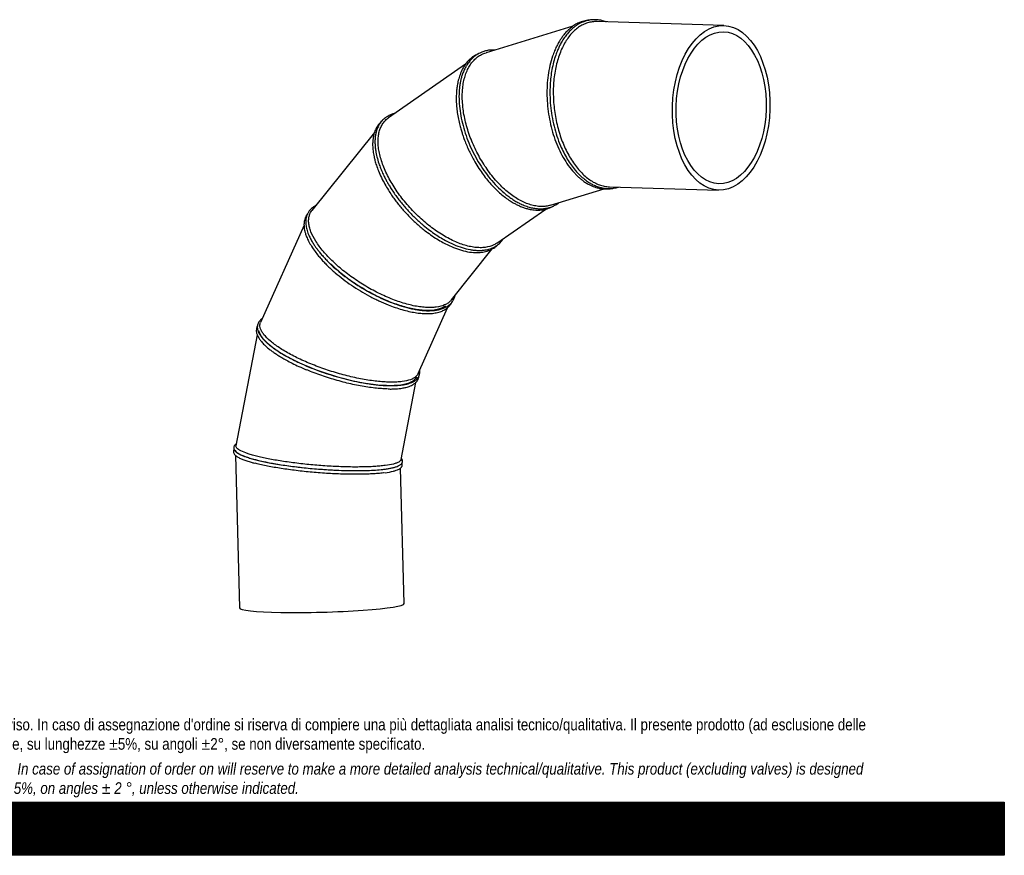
# Model space of a CAD drawing. Header units: millimetres. Extents: x 0 to 4243, y 0 to 3000.
# Tile 3 of 4: x 2121 to 4243, y 0 to 1801. Entities that reach past the tile are written whole.
import ezdxf

# ---------------------------------------------------------------- set-up
doc = ezdxf.new("R2010")
doc.units = ezdxf.units.MM
doc.header["$LTSCALE"] = 14.285714
doc.layers.add('Default', color=7, linetype='Continuous')
doc.layers.add('TUBO_X_GOMITO_90', color=7, linetype='Continuous')

# ---------------------------------------------------------------- blocks, each defined once
blk = doc.blocks.new('SE1')
at = {"layer": 'TUBO_X_GOMITO_90', "color": 7, "linetype": 'Continuous'}
for p, q in [((3313.3, 1786.7), (3126.2, 1729.9)), ((3638.2, 1788.5), (3365.3, 1796.8)), ((3082.3, 1705.2), (2916.1, 1589.4)), ((2885.7, 1557.6), (2751.2, 1389.9)), ((3265.2, 1401.1), (3380.9, 1436.2)), ((3392, 1440.9), (3627.4, 1433.7)), ((3149.8, 1319.6), (3255, 1392.9)), ((2734, 1358.3), (2640.4, 1148.6)), ((3051.6, 1197.1), (3139.6, 1306.8)), ((2792.2, 1273.9), (2792.2, 1273.9)), ((2979.8, 1038.1), (3043.2, 1180.2)), ((2633.1, 1122), (2587.3, 882.8)), ((2702.2, 1072.6), (2702.2, 1072.6)), ((2943, 852.9), (2974.8, 1019)), ((2586.1, 862.2), (2594.8, 533.1)), ((2658.9, 846.2), (2658.9, 846.2)), ((2949.7, 542.5), (2941.9, 834.6))]:
    blk.add_line(p, q, dxfattribs=at)
blk.add_arc((2889.9, 975.2), 151.7, 277.1916, 284.0463, dxfattribs=at)
for major_axis in [(-5.4, -177.4), (5, 163.8)]:
    blk.add_ellipse((3632.8, 1611.1), major_axis=major_axis, ratio=0.591609, dxfattribs=at)
for centre, major_axis, ratio, start_param, end_param in [((2807, 1086.5), (-170.4, 53.6), 0.296853, 1.00466, 3.107172), ((2763.7, 860.1), (177.9, -14.5), 0.153546, 3.15821, 3.647815), ((2763.7, 860.1), (177.9, -14.5), 0.153546, 3.644798, 4.095208), ((2763.7, 860.1), (-177.9, 14.5), 0.153546, 0.953622, 1.818816), ((2772.2, 537.8), (-177.4, -4.7), 0.077415, 0, 3.141593)]:
    blk.add_ellipse(centre, major_axis=major_axis, ratio=ratio, start_param=start_param, end_param=end_param, dxfattribs=at)
for points, knots in [([(3351.3, 1800.4), (3348, 1799.8), (3342.8, 1798.9), (3335.1, 1796.3), (3329.1, 1793.5), (3324.5, 1790.9), (3321.2, 1788.8), (3318.7, 1787), (3316.4, 1785.3), (3312.7, 1782.3), (3307.6, 1777.7), (3301.1, 1770.6), (3294.8, 1762.2), (3289, 1753), (3284.2, 1743.9), (3280.1, 1734.6), (3275.8, 1723.4), (3271.7, 1709.7), (3268.1, 1693.8), (3265.6, 1677.6), (3264, 1659.3), (3263.6, 1638.8), (3264.9, 1616.1), (3267.9, 1593.5), (3272.5, 1571.2), (3278.7, 1549.7), (3285.9, 1530.8), (3293.5, 1514.4), (3301.2, 1500.5), (3309.4, 1487.9), (3317.2, 1477.8), (3324.5, 1469.6), (3331.9, 1462.4), (3340.2, 1455.5), (3348.6, 1449.7), (3357.1, 1445), (3366.4, 1441), (3375.7, 1438.4), (3384.8, 1437), (3393, 1436.8), (3400.3, 1437.5), (3406.3, 1438.7), (3409.8, 1439.7), (3411.4, 1440.2), (3411.5, 1440.3)], [0, 0, 0, 0, 0.0132652, 0.024483, 0.0336535, 0.0408254, 0.045917, 0.0493295, 0.0530844, 0.0574617, 0.0678695, 0.0794203, 0.0927576, 0.1053192, 0.1165693, 0.1265897, 0.1377382, 0.1537867, 0.1696598, 0.1848279, 0.1998313, 0.2198248, 0.2398155, 0.2598047, 0.2797949, 0.2997888, 0.3199042, 0.3352601, 0.3507675, 0.3663148, 0.3808085, 0.3909006, 0.4022147, 0.4156811, 0.4285975, 0.4394569, 0.4524716, 0.4678153, 0.4790092, 0.4908715, 0.5024301, 0.5104733, 0.5168158, 0.5175319, 0.5175319, 0.5175319, 0.5175319]), ([(3365.3, 1796.8), (3361.9, 1797), (3358.5, 1796.8), (3351.7, 1795.9), (3348.3, 1795.1), (3341.5, 1793.1), (3338.2, 1791.8), (3331.7, 1788.6), (3328.6, 1786.7), (3322.4, 1782.4), (3319.5, 1780.1), (3313.8, 1774.8), (3311, 1771.9), (3305.7, 1765.7), (3303.1, 1762.3), (3298.3, 1755), (3296, 1751.2), (3291.6, 1743.1), (3289.6, 1738.8), (3285.8, 1729.9), (3284.1, 1725.3), (3280.9, 1715.7), (3279.5, 1710.8), (3275.7, 1695.5), (3273.8, 1684.8), (3272, 1668.2), (3271.6, 1662.5), (3271.1, 1651.2), (3271, 1645.4), (3271.2, 1633.9), (3271.5, 1628.1), (3272.3, 1616.5), (3272.9, 1610.8), (3274.4, 1599.3), (3275.4, 1593.6), (3277.5, 1582.2), (3278.8, 1576.5), (3281.6, 1565.3), (3283.2, 1559.8), (3286.7, 1549), (3288.5, 1543.6), (3294.6, 1528.1), (3299.2, 1518.2), (3306.8, 1504.4), (3309.5, 1500), (3315, 1491.6), (3317.9, 1487.6), (3323.9, 1480), (3327, 1476.4), (3333.2, 1469.7), (3336.4, 1466.6), (3346.2, 1458.1), (3352.9, 1453.4), (3363.4, 1447.9), (3366.9, 1446.4), (3374, 1443.8), (3377.5, 1442.8), (3384.7, 1441.4), (3388.4, 1441), (3392, 1440.9)], [0.484817, 0.484817, 0.484817, 0.484817, 0.5, 0.5, 0.515625, 0.515625, 0.53125, 0.53125, 0.546875, 0.546875, 0.5625, 0.5625, 0.578125, 0.578125, 0.59375, 0.59375, 0.609375, 0.609375, 0.625, 0.625, 0.640625, 0.640625, 0.65625, 0.65625, 0.6875, 0.6875, 0.703125, 0.703125, 0.71875, 0.71875, 0.734375, 0.734375, 0.75, 0.75, 0.765625, 0.765625, 0.78125, 0.78125, 0.796875, 0.796875, 0.8125, 0.8125, 0.84375, 0.84375, 0.859375, 0.859375, 0.875, 0.875, 0.890625, 0.890625, 0.90625, 0.90625, 0.9375, 0.9375, 0.953125, 0.953125, 0.96875, 0.96875, 0.9848101, 0.9848101, 0.9848101, 0.9848101]), ([(3349.2, 1800), (3349, 1800), (3346.8, 1799.8), (3342.6, 1799.3), (3336.7, 1798), (3330.7, 1796.1), (3323.6, 1793.2), (3314.8, 1788.3), (3309.3, 1783.8), (3305.7, 1780.8)], [0.93351911, 0.93351911, 0.93351911, 0.93351911, 0.93404752, 0.94321592, 0.95150247, 0.95929958, 0.96998322, 0.98355118, 1, 1, 1, 1]), ([(3385.6, 1796.3), (3384.8, 1796.6), (3382, 1797.5), (3376.8, 1799.1), (3369.5, 1800.5), (3360.7, 1801.2), (3355, 1800.7), (3351.3, 1800.4)], [0.95178437, 0.95178437, 0.95178437, 0.95178437, 0.95512593, 0.96347621, 0.97373903, 0.98591411, 1, 1, 1, 1]), ([(3305.7, 1780.8), (3303, 1778.3), (3298.8, 1774.4), (3292.9, 1767.3), (3288.3, 1760.9), (3284.6, 1755.3), (3281.9, 1750.6), (3279.8, 1746.7), (3277.8, 1742.8), (3275.8, 1738.4), (3273.7, 1733.4), (3271.6, 1728.1), (3267.9, 1717.9), (3263.6, 1702.6), (3259.7, 1681.4), (3257.6, 1659.6), (3257.2, 1637.2), (3258.6, 1614.5), (3261.6, 1591.9), (3266.3, 1569.6), (3272.6, 1548.1), (3280.4, 1527.6), (3289.7, 1508.3), (3300.4, 1490.5), (3310.1, 1477.8), (3317.8, 1469.3), (3322.9, 1464.1), (3328.2, 1459.3), (3334, 1454.5), (3340.8, 1449.8), (3347.7, 1445.8), (3354, 1442.7), (3359.8, 1440.4), (3365.9, 1438.5), (3373.1, 1436.9), (3380.7, 1436), (3387.7, 1436.1), (3393, 1436.6), (3395.9, 1437.1), (3397, 1437.3)], [0, 0, 0, 0, 0.0127325, 0.0236391, 0.0327205, 0.0407565, 0.0464854, 0.0508574, 0.055643, 0.0608825, 0.066576, 0.0726927, 0.0788282, 0.0997716, 0.1198213, 0.1398399, 0.1598532, 0.1798627, 0.1998712, 0.2198813, 0.2398942, 0.2599134, 0.2801508, 0.3007745, 0.3215237, 0.3301845, 0.3383182, 0.3459949, 0.3546877, 0.364988, 0.375824, 0.3846497, 0.3923384, 0.4004037, 0.4105574, 0.4223538, 0.4324239, 0.4400984, 0.4449157, 0.4449157, 0.4449157, 0.4449157]), ([(3144.8, 1735.6), (3144.1, 1735.6), (3140.5, 1735.7), (3133.8, 1735.4), (3125.3, 1733.9), (3117.6, 1731.4), (3111.3, 1728.6), (3105.9, 1725.4), (3100.7, 1721.7), (3095.8, 1717.3), (3091.6, 1712.7), (3088.2, 1708.5), (3085.2, 1704.1), (3081.8, 1698.5), (3078.2, 1691.1), (3075, 1682.7), (3072.6, 1674.8), (3070.9, 1667.1), (3069.5, 1659.1), (3068.1, 1646.9), (3067.6, 1630.5), (3069.1, 1609.8), (3072.5, 1588.6), (3077.8, 1567.3), (3084.8, 1545.9), (3093.5, 1524.9), (3103.7, 1504.5), (3115.3, 1484.9), (3128.2, 1466.6), (3142.1, 1449.6), (3157.1, 1434.3), (3170.6, 1422.8), (3181.8, 1414.8), (3190.4, 1409.4), (3199.2, 1404.7), (3208.8, 1400.4), (3218.7, 1397), (3228.1, 1394.8), (3236.6, 1393.6), (3244.8, 1393.3), (3253.4, 1394), (3261.9, 1395.7), (3269.6, 1398.4), (3275.9, 1401.6), (3280.3, 1404.3), (3282.5, 1406), (3283.2, 1406.5), (3283.3, 1406.6)], [0.3909163, 0.3909163, 0.3909163, 0.3909163, 0.3936427, 0.4056744, 0.4188641, 0.4306403, 0.4408421, 0.4490636, 0.4584378, 0.4686598, 0.4775426, 0.4846538, 0.4909516, 0.4990416, 0.5108891, 0.5225407, 0.5322846, 0.5406555, 0.5498098, 0.5599391, 0.580685, 0.6012793, 0.6214735, 0.6414974, 0.661515, 0.6815296, 0.7015427, 0.7215566, 0.741574, 0.7617518, 0.7823284, 0.803058, 0.8151141, 0.8257555, 0.836143, 0.8486791, 0.8624351, 0.8746023, 0.8852655, 0.8963639, 0.9083526, 0.9215559, 0.933522, 0.9443798, 0.9525999, 0.9559893, 0.9563725, 0.9563725, 0.9563725, 0.9563725]), ([(3109.9, 1727.7), (3108.9, 1727.2), (3106.8, 1726.3), (3103.4, 1724.5), (3099.4, 1722.1), (3094.8, 1718.8), (3089.7, 1714.2), (3084, 1708.1), (3078, 1699.5), (3074.8, 1693.1), (3072.7, 1688.9)], [0.9233865, 0.9233865, 0.9233865, 0.9233865, 0.92809104, 0.93355153, 0.94028255, 0.94838975, 0.95803189, 0.9698187, 0.98380884, 1, 1, 1, 1]), ([(3255.3, 1399), (3251.8, 1398.5), (3248.3, 1398.3), (3241, 1398.5), (3237.3, 1398.8), (3229.8, 1400.1), (3225.9, 1401), (3218.2, 1403.3), (3214.3, 1404.7), (3206.6, 1408.1), (3202.6, 1410), (3194.8, 1414.3), (3190.8, 1416.7), (3182.9, 1422.1), (3178.9, 1425), (3171.1, 1431.2), (3167.2, 1434.6), (3155.8, 1445.2), (3148.4, 1453.1), (3137.8, 1466), (3134.4, 1470.5), (3127.7, 1479.7), (3124.5, 1484.4), (3118.3, 1494.1), (3115.3, 1499.1), (3109.6, 1509.2), (3106.9, 1514.3), (3101.8, 1524.7), (3099.4, 1530), (3094.9, 1540.6), (3092.8, 1546), (3088.9, 1556.9), (3087.1, 1562.4), (3083.9, 1573.3), (3082.4, 1578.8), (3080, 1589.6), (3078.9, 1595), (3077.1, 1605.7), (3076.5, 1611), (3075, 1626.6), (3074.8, 1636.7), (3075.6, 1651), (3076.1, 1655.7), (3077.4, 1664.7), (3078.3, 1669.1), (3080.4, 1677.5), (3081.6, 1681.5), (3084.4, 1689.1), (3086, 1692.7), (3089.5, 1699.5), (3091.4, 1702.6), (3095.6, 1708.6), (3097.9, 1711.3), (3102.8, 1716.4), (3105.4, 1718.7), (3110.8, 1722.8), (3113.7, 1724.5), (3119.7, 1727.6), (3122.9, 1728.9), (3126.2, 1729.9)], [0, 0, 0, 0, 0.015625, 0.015625, 0.03125, 0.03125, 0.046875, 0.046875, 0.0625, 0.0625, 0.078125, 0.078125, 0.09375, 0.09375, 0.109375, 0.109375, 0.125, 0.125, 0.15625, 0.15625, 0.171875, 0.171875, 0.1875, 0.1875, 0.203125, 0.203125, 0.21875, 0.21875, 0.234375, 0.234375, 0.25, 0.25, 0.265625, 0.265625, 0.28125, 0.28125, 0.296875, 0.296875, 0.3125, 0.3125, 0.34375, 0.34375, 0.359375, 0.359375, 0.375, 0.375, 0.390625, 0.390625, 0.40625, 0.40625, 0.421875, 0.421875, 0.4375, 0.4375, 0.453125, 0.453125, 0.46875, 0.46875, 0.4845727, 0.4845727, 0.4845727, 0.4845727]), ([(3072.7, 1688.9), (3070.9, 1684.3), (3068.1, 1677.2), (3065.1, 1665), (3063.4, 1654.5), (3062.4, 1644.9), (3062, 1635.6), (3062, 1625.3), (3062.7, 1613.7), (3064.2, 1600.5), (3066.6, 1587), (3069.4, 1574.5), (3072.3, 1563.9), (3075.3, 1554.3), (3078.8, 1544), (3083.3, 1532.6), (3088.4, 1520.9), (3093.9, 1509.5), (3100.5, 1497.1), (3108.4, 1483.9), (3117.6, 1470.4), (3127, 1458), (3136.3, 1446.9), (3145.9, 1436.8), (3155.5, 1427.8), (3165.4, 1419.5), (3175.2, 1412.4), (3183.8, 1407), (3191.5, 1402.8), (3198.8, 1399.3), (3206.6, 1396.2), (3214.3, 1393.8), (3221, 1392.2), (3227.3, 1391.1), (3234.4, 1390.5), (3242.5, 1390.6), (3250.5, 1391.6), (3257.6, 1393.4), (3263.8, 1395.7), (3267.7, 1397.5), (3269.7, 1398.6), (3269.7, 1398.6)], [0, 0, 0, 0, 0.016752, 0.0310711, 0.0429584, 0.0527655, 0.0624538, 0.0723284, 0.0844746, 0.0972348, 0.1106551, 0.1231898, 0.1327852, 0.1405088, 0.1503268, 0.1617317, 0.1730252, 0.1840701, 0.1948413, 0.2102677, 0.2248117, 0.238531, 0.2527005, 0.265142, 0.2781285, 0.2912893, 0.3044194, 0.3160791, 0.3245379, 0.3336441, 0.3441476, 0.3546655, 0.3633541, 0.3706005, 0.3798589, 0.3919114, 0.4040172, 0.4142349, 0.4233261, 0.4330576, 0.4331488, 0.4331488, 0.4331488, 0.4331488]), ([(2930.3, 1599.3), (2930.2, 1599.3), (2928, 1598.7), (2923.5, 1597.4), (2917.7, 1594.9), (2913, 1592.2), (2909.2, 1589.5), (2905.6, 1586.5), (2901.7, 1582.6), (2897.9, 1577.8), (2894.9, 1572.7), (2892.7, 1568.1), (2890.9, 1563.5), (2889.2, 1558), (2887.8, 1551), (2886.9, 1543.1), (2886.8, 1535), (2887.3, 1526.8), (2888.5, 1516.9), (2890.9, 1505.1), (2894.6, 1492.5), (2898.9, 1480.8), (2903.2, 1470.7), (2907.6, 1461.4), (2911.8, 1453.5), (2916, 1446.2), (2920.8, 1438.2), (2926.6, 1429.2), (2933.2, 1419.8), (2942.4, 1407.6), (2954.7, 1392.9), (2970.6, 1376.2), (2986.3, 1361.8), (3001, 1349.8), (3013.9, 1340.4), (3026.4, 1332.3), (3040.6, 1324.1), (3056.9, 1316.1), (3074.8, 1309.4), (3089.2, 1305.8), (3100.2, 1304.2), (3108.4, 1303.6), (3116.5, 1303.7), (3123.8, 1304.5), (3129.8, 1305.7), (3134.9, 1307.2), (3140, 1309.1), (3145.4, 1311.7), (3150.5, 1315.1), (3154.7, 1318.6), (3158, 1321.9), (3160.8, 1325.2), (3162.5, 1327.6), (3163.3, 1329)], [0.2921006, 0.2921006, 0.2921006, 0.2921006, 0.2924044, 0.3024826, 0.3131261, 0.3217335, 0.3282839, 0.335275, 0.344342, 0.3552035, 0.3648206, 0.3723635, 0.378509, 0.387261, 0.398008, 0.4091443, 0.4198211, 0.4300403, 0.4401649, 0.4557365, 0.4718622, 0.4831126, 0.4947399, 0.5050638, 0.5131961, 0.520396, 0.5290259, 0.5391309, 0.5497094, 0.5600738, 0.5802558, 0.6003279, 0.6207757, 0.6366356, 0.6514545, 0.6646917, 0.6786611, 0.6988869, 0.7199484, 0.7404171, 0.7506019, 0.7612421, 0.7723453, 0.7831845, 0.7920551, 0.7993064, 0.8070617, 0.8168943, 0.8276729, 0.836519, 0.8432875, 0.8500344, 0.8575501, 0.8575501, 0.8575501, 0.8575501]), ([(2902.8, 1583.6), (2902.6, 1583.4), (2901.3, 1582.4), (2899.2, 1580.4), (2896.3, 1577.4), (2893.5, 1573.7), (2890.1, 1568.5), (2887.1, 1562.1), (2884.9, 1555.6), (2883.6, 1550.1), (2882.6, 1544.5), (2882, 1537.9), (2881.8, 1530.9), (2882.1, 1524.2), (2882.7, 1518.1), (2883.6, 1512), (2885, 1505.1), (2886.9, 1496.9), (2890, 1486.8), (2894.6, 1474.3), (2898.3, 1466), (2900.8, 1460.7)], [0.8315817, 0.8315817, 0.8315817, 0.8315817, 0.8327857, 0.8397295, 0.845585, 0.8526454, 0.8617882, 0.8752276, 0.8853532, 0.8923122, 0.8999452, 0.9092239, 0.9197151, 0.9274138, 0.9348859, 0.9421316, 0.9496964, 0.9592019, 0.9707552, 0.9843553, 1, 1, 1, 1]), ([(3124.5, 1310.3), (3121.1, 1309.8), (3117.4, 1309.6), (3110, 1309.6), (3106.1, 1309.9), (3098.1, 1310.8), (3094, 1311.6), (3085.7, 1313.4), (3081.5, 1314.6), (3072.9, 1317.4), (3068.6, 1319), (3059.7, 1322.6), (3055.2, 1324.7), (3046.1, 1329.2), (3041.5, 1331.7), (3032.4, 1337), (3027.8, 1339.8), (3014.1, 1348.9), (3005.1, 1355.7), (2991.9, 1366.8), (2987.5, 1370.6), (2979, 1378.5), (2974.8, 1382.6), (2966.7, 1391), (2962.7, 1395.3), (2955, 1404), (2951.3, 1408.4), (2944.2, 1417.4), (2940.8, 1421.9), (2934.2, 1431.1), (2931.1, 1435.8), (2925.1, 1445.2), (2922.2, 1450), (2917, 1459.4), (2914.5, 1464.2), (2909.9, 1473.6), (2907.9, 1478.3), (2904.1, 1487.6), (2902.4, 1492.2), (2898.1, 1505.8), (2896, 1514.6), (2894.2, 1527.1), (2893.8, 1531.2), (2893.6, 1539.1), (2893.6, 1542.9), (2894.2, 1550.2), (2894.8, 1553.8), (2896.3, 1560.4), (2897.2, 1563.6), (2899.6, 1569.5), (2901, 1572.4), (2904.2, 1577.6), (2906, 1580.1), (2910, 1584.6), (2912.3, 1586.6), (2915.2, 1588.8), (2915.6, 1589.1), (2916.1, 1589.4)], [0, 0, 0, 0, 0.015625, 0.015625, 0.03125, 0.03125, 0.046875, 0.046875, 0.0625, 0.0625, 0.078125, 0.078125, 0.09375, 0.09375, 0.109375, 0.109375, 0.125, 0.125, 0.15625, 0.15625, 0.171875, 0.171875, 0.1875, 0.1875, 0.203125, 0.203125, 0.21875, 0.21875, 0.234375, 0.234375, 0.25, 0.25, 0.265625, 0.265625, 0.28125, 0.28125, 0.296875, 0.296875, 0.3125, 0.3125, 0.34375, 0.34375, 0.359375, 0.359375, 0.375, 0.375, 0.390625, 0.390625, 0.40625, 0.40625, 0.421875, 0.421875, 0.4375, 0.4375, 0.453125, 0.453125, 0.4560554, 0.4560554, 0.4560554, 0.4560554]), ([(2900.8, 1460.7), (2903.4, 1455.4), (2907.6, 1447.1), (2915.3, 1434.2), (2922.2, 1423.7), (2928.8, 1414.3), (2935.4, 1405.6), (2942.4, 1397), (2952.1, 1385.7), (2965.2, 1371.9), (2982.1, 1356.4), (2998.4, 1343.2), (3013.5, 1332.6), (3026.6, 1324.5), (3039.2, 1317.6), (3053.3, 1310.9), (3069.3, 1304.9), (3086.8, 1300.5), (3100.5, 1298.9), (3110.3, 1299), (3116.5, 1299.5), (3122.5, 1300.5), (3128.8, 1302), (3135.1, 1304.4), (3140.5, 1307.2), (3144.7, 1309.9), (3148.3, 1312.6), (3150.8, 1315), (3152.3, 1316.6), (3152.7, 1316.9)], [0, 0, 0, 0, 0.0157262, 0.0293773, 0.0409541, 0.0504583, 0.0603948, 0.0700396, 0.0798736, 0.0999157, 0.1200027, 0.1406306, 0.1564578, 0.1710566, 0.1845981, 0.1987042, 0.2187697, 0.2400084, 0.261286, 0.2710382, 0.2796226, 0.2875185, 0.2970022, 0.3082742, 0.3185932, 0.3256752, 0.3319752, 0.3401474, 0.3424959, 0.3424959, 0.3424959, 0.3424959]), ([(2759.7, 1400.5), (2759.3, 1400.3), (2757.4, 1399.4), (2754.1, 1397.3), (2750.2, 1394.3), (2746.8, 1390.9), (2743.8, 1387), (2741, 1382.1), (2738.8, 1375.7), (2737.6, 1368), (2737.8, 1359.2), (2739.7, 1349.2), (2743, 1339.5), (2747.1, 1330.5), (2751.3, 1322.7), (2755.8, 1315.7), (2759.9, 1309.6), (2764.2, 1303.9), (2769.1, 1297.7), (2775.2, 1290.7), (2782, 1283.2), (2791.8, 1273.4), (2804.9, 1261.5), (2822, 1247.7), (2840.3, 1234.5), (2859.4, 1222.2), (2879.2, 1211), (2899.3, 1200.9), (2919.6, 1192.2), (2940.2, 1184.7), (2957.4, 1179.9), (2971.1, 1176.9), (2980.6, 1175.4), (2988.4, 1174.4), (2995, 1173.9), (3001.4, 1173.7), (3009.1, 1173.8), (3017.5, 1174.6), (3026.3, 1176.2), (3034.1, 1178.7), (3040.4, 1181.6), (3045.1, 1184.6), (3049, 1187.8), (3052.5, 1191.6), (3055.5, 1195.9), (3057.7, 1200.3), (3059, 1204), (3059.5, 1206.2), (3059.7, 1207.1)], [0.3472074, 0.3472074, 0.3472074, 0.3472074, 0.3496313, 0.3578232, 0.3677395, 0.3768697, 0.3844077, 0.3961423, 0.4091252, 0.4233573, 0.4382406, 0.454272, 0.4713771, 0.4830027, 0.4947316, 0.5050607, 0.5131961, 0.5203887, 0.5290043, 0.539091, 0.5496589, 0.560012, 0.5801662, 0.6002024, 0.6202335, 0.6402617, 0.6602894, 0.680318, 0.7003796, 0.7210652, 0.7428567, 0.7544292, 0.7657634, 0.7748946, 0.7819739, 0.7898196, 0.7991832, 0.8119695, 0.8251943, 0.8387661, 0.8509492, 0.8606496, 0.8685584, 0.8788505, 0.8898431, 0.8991376, 0.906728, 0.9117119, 0.9117119, 0.9117119, 0.9117119]), ([(2741.3, 1382.4), (2740.4, 1381.2), (2738.6, 1378.4), (2736.4, 1373.8), (2734.9, 1368.6), (2734.2, 1363.8), (2733.9, 1359), (2734.1, 1353.5), (2735.1, 1347.3), (2736.9, 1340.3), (2739.6, 1332.5), (2743.9, 1323), (2747.7, 1316.6), (2750.1, 1312.6)], [0.660202, 0.660202, 0.660202, 0.660202, 0.6838891, 0.7148818, 0.7448424, 0.7692705, 0.7918811, 0.8186, 0.8502153, 0.8796888, 0.9144817, 0.9545881, 1, 1, 1, 1]), ([(3018.7, 1181.4), (3015.3, 1180.9), (3011.6, 1180.6), (3004, 1180.4), (3000, 1180.5), (2991.7, 1181.1), (2987.4, 1181.6), (2978.6, 1182.8), (2974.1, 1183.6), (2964.8, 1185.6), (2960.1, 1186.8), (2950.5, 1189.4), (2945.5, 1190.9), (2935.5, 1194.3), (2930.4, 1196.1), (2920.2, 1200.1), (2915, 1202.2), (2899.6, 1209.1), (2889.2, 1214.2), (2873.9, 1222.6), (2868.8, 1225.6), (2858.8, 1231.6), (2853.9, 1234.8), (2844.2, 1241.2), (2839.4, 1244.5), (2830.1, 1251.2), (2825.6, 1254.6), (2816.9, 1261.6), (2812.6, 1265.1), (2804.4, 1272.2), (2800.4, 1275.9), (2792.7, 1283.2), (2789, 1286.9), (2782.1, 1294.2), (2778.8, 1297.9), (2772.6, 1305.3), (2769.7, 1309), (2764.3, 1316.2), (2761.9, 1319.9), (2755.1, 1330.5), (2751.6, 1337.5), (2747.7, 1347.4), (2746.6, 1350.6), (2745, 1356.9), (2744.5, 1359.9), (2743.9, 1365.8), (2743.9, 1368.6), (2744.3, 1373.9), (2744.8, 1376.5), (2746.2, 1381.3), (2747.1, 1383.5), (2749.2, 1387.1), (2750.1, 1388.5), (2751.2, 1389.9)], [0, 0, 0, 0, 0.015625, 0.015625, 0.03125, 0.03125, 0.046875, 0.046875, 0.0625, 0.0625, 0.078125, 0.078125, 0.09375, 0.09375, 0.109375, 0.109375, 0.125, 0.125, 0.15625, 0.15625, 0.171875, 0.171875, 0.1875, 0.1875, 0.203125, 0.203125, 0.21875, 0.21875, 0.234375, 0.234375, 0.25, 0.25, 0.265625, 0.265625, 0.28125, 0.28125, 0.296875, 0.296875, 0.3125, 0.3125, 0.34375, 0.34375, 0.359375, 0.359375, 0.375, 0.375, 0.390625, 0.390625, 0.40625, 0.40625, 0.421875, 0.421875, 0.4326708, 0.4326708, 0.4326708, 0.4326708]), ([(3149.8, 1319.6), (3147.8, 1318.2), (3145.6, 1316.9), (3137.7, 1313), (3131.5, 1311.2), (3124.5, 1310.3)], [0.95600534, 0.95600534, 0.95600534, 0.95600534, 0.96875, 0.96875, 1, 1, 1, 1]), ([(2750.1, 1312.6), (2752.8, 1308.5), (2757, 1302.1), (2764.8, 1292.1), (2772, 1283.8), (2779, 1276.3), (2785.9, 1269.4), (2793.3, 1262.4), (2803.8, 1253.2), (2817.9, 1241.7), (2836.1, 1228.6), (2855.2, 1216.4), (2872.4, 1206.4), (2882.1, 1201.6), (2886.1, 1199.7)], [0, 0, 0, 0, 0.091942, 0.171761, 0.239468, 0.295082, 0.353191, 0.409502, 0.466906, 0.58389, 0.701062, 0.818217, 0.935366, 1, 1, 1, 1]), ([(2792.2, 1273.9), (2796, 1270.3), (2800, 1266.6), (2808.3, 1259.4), (2812.6, 1255.9), (2821.4, 1248.9), (2826, 1245.4), (2835.3, 1238.7), (2840.1, 1235.4), (2854.6, 1225.8), (2864.7, 1219.7), (2880, 1211.3), (2885.1, 1208.6), (2895.4, 1203.5), (2900.6, 1201.1), (2910.9, 1196.6), (2916, 1194.4), (2926.2, 1190.5), (2931.2, 1188.7), (2946, 1183.7), (2955.7, 1181.1), (2969.7, 1178.1), (2974.3, 1177.3), (2983.1, 1176), (2987.4, 1175.5), (2999.8, 1174.7), (3007.5, 1174.9), (3017.9, 1176.3), (3021.2, 1176.9), (3027.3, 1178.6), (3030.1, 1179.6), (3035.2, 1181.8), (3037.5, 1183.1), (3039.5, 1184.5)], [0, 0, 0, 0, 0.03125, 0.03125, 0.0625, 0.0625, 0.09375, 0.09375, 0.125, 0.125, 0.1875, 0.1875, 0.21875, 0.21875, 0.25, 0.25, 0.28125, 0.28125, 0.3125, 0.3125, 0.375, 0.375, 0.40625, 0.40625, 0.4375, 0.4375, 0.5, 0.5, 0.53125, 0.53125, 0.5625, 0.5625, 0.5919266, 0.5919266, 0.5919266, 0.5919266]), ([(2886.1, 1199.7), (2889.4, 1198), (2898.5, 1193.4), (2913.7, 1186.9), (2930.2, 1180.7), (2945.2, 1176), (2959.8, 1172.2), (2973.4, 1169.6), (2985.8, 1168), (2997.2, 1167.4), (3008.4, 1167.7), (3017.6, 1168.9), (3024.6, 1170.7), (3029.4, 1172.2), (3033.4, 1173.9), (3037.3, 1175.9), (3041.5, 1178.6), (3045.7, 1182), (3049.1, 1185.8), (3051.6, 1189.5), (3052.8, 1191.9), (3053.4, 1193)], [0, 0, 0, 0, 0.0186215, 0.0601654, 0.0913823, 0.1233491, 0.1562386, 0.1878072, 0.2172145, 0.2458592, 0.2756632, 0.3093485, 0.328363, 0.3450719, 0.3594695, 0.3738864, 0.3921003, 0.4141078, 0.4350907, 0.4520228, 0.4670633, 0.4670633, 0.4670633, 0.4670633]), ([(3051.6, 1197.1), (3051.1, 1196.5), (3050.6, 1195.9), (3048.4, 1193.5), (3046.4, 1191.8), (3042.1, 1188.8), (3039.7, 1187.4), (3031.8, 1183.9), (3025.7, 1182.3), (3018.7, 1181.4)], [0.93262275, 0.93262275, 0.93262275, 0.93262275, 0.9375, 0.9375, 0.953125, 0.953125, 0.96875, 0.96875, 1, 1, 1, 1]), ([(2643.9, 1156.8), (2643.2, 1156.4), (2641.5, 1155.1), (2639.1, 1152.9), (2636.8, 1149.9), (2634.8, 1146.4), (2633.6, 1142.4), (2633.3, 1138), (2633.8, 1133.8), (2635, 1129.6), (2637, 1125.2), (2639.8, 1120.4), (2643.4, 1115.6), (2647.2, 1111.3), (2651, 1107.4), (2655.5, 1103.2), (2661.2, 1098.4), (2668.2, 1093.2), (2676.8, 1087.2), (2686.7, 1080.9), (2698.1, 1074.4), (2710.3, 1068), (2725.7, 1060.6), (2744.4, 1052.4), (2765.5, 1044.2), (2787, 1036.8), (2808.7, 1030.3), (2830.7, 1024.5), (2849.5, 1020.4), (2865.2, 1017.5), (2877.8, 1015.6), (2889.5, 1014.1), (2900, 1013.1), (2909.9, 1012.5), (2920.1, 1012.2), (2930.5, 1012.4), (2940.2, 1013.1), (2948.6, 1014.2), (2955.4, 1015.6), (2961.3, 1017.3), (2966.7, 1019.4), (2972, 1022.1), (2976.3, 1025.3), (2979.3, 1028.5), (2981.6, 1032.1), (2983.2, 1036.2), (2983.7, 1040.2), (2983.6, 1043.2), (2983.4, 1044.7), (2983.3, 1045.6), (2983.2, 1045.7)], [0.3967657, 0.3967657, 0.3967657, 0.3967657, 0.4022107, 0.4106253, 0.4191628, 0.4286126, 0.43955, 0.4508156, 0.4606767, 0.4695104, 0.4794253, 0.4907272, 0.50226, 0.5114908, 0.5187484, 0.5274612, 0.5383839, 0.5499598, 0.561028, 0.5765697, 0.5900123, 0.6030594, 0.6187025, 0.6399373, 0.6600638, 0.6800682, 0.700071, 0.7201169, 0.7405146, 0.7529121, 0.7653328, 0.7776483, 0.7887547, 0.798813, 0.8105719, 0.8242958, 0.8374642, 0.849421, 0.8609294, 0.8705586, 0.8809261, 0.8927425, 0.9052183, 0.9156217, 0.923841, 0.9362824, 0.9487363, 0.9526535, 0.9582321, 0.9592915, 0.9592915, 0.9592915, 0.9592915]), ([(2945.2, 1021), (2941.7, 1020.5), (2938, 1020.2), (2930.3, 1019.8), (2926.2, 1019.7), (2917.7, 1019.7), (2913.2, 1019.9), (2904.1, 1020.4), (2899.4, 1020.7), (2889.7, 1021.7), (2884.7, 1022.3), (2874.5, 1023.8), (2869.2, 1024.6), (2858.6, 1026.5), (2853.2, 1027.5), (2842.2, 1029.9), (2836.6, 1031.1), (2820, 1035.2), (2808.7, 1038.3), (2791.9, 1043.5), (2786.3, 1045.3), (2775.3, 1049), (2769.9, 1051), (2759.1, 1055), (2753.7, 1057.1), (2743.4, 1061.4), (2738.3, 1063.5), (2728.4, 1067.9), (2723.6, 1070.2), (2714.2, 1074.8), (2709.6, 1077.1), (2700.8, 1081.8), (2696.5, 1084.2), (2688.4, 1089), (2684.6, 1091.4), (2677.2, 1096.2), (2673.8, 1098.6), (2667.3, 1103.4), (2664.3, 1105.8), (2656, 1112.9), (2651.4, 1117.5), (2646, 1124.2), (2644.5, 1126.3), (2642, 1130.6), (2641, 1132.6), (2639.6, 1136.6), (2639.2, 1138.6), (2638.9, 1142.3), (2639, 1144), (2639.6, 1146.7), (2639.9, 1147.7), (2640.4, 1148.6)], [0, 0, 0, 0, 0.015625, 0.015625, 0.03125, 0.03125, 0.046875, 0.046875, 0.0625, 0.0625, 0.078125, 0.078125, 0.09375, 0.09375, 0.109375, 0.109375, 0.125, 0.125, 0.15625, 0.15625, 0.171875, 0.171875, 0.1875, 0.1875, 0.203125, 0.203125, 0.21875, 0.21875, 0.234375, 0.234375, 0.25, 0.25, 0.265625, 0.265625, 0.28125, 0.28125, 0.296875, 0.296875, 0.3125, 0.3125, 0.34375, 0.34375, 0.359375, 0.359375, 0.375, 0.375, 0.390625, 0.390625, 0.40625, 0.40625, 0.4155023, 0.4155023, 0.4155023, 0.4155023]), ([(2633.6, 1140.9), (2632.8, 1139.5), (2631.6, 1136.3), (2631.1, 1132.4), (2631.2, 1129.3), (2631.5, 1127), (2632.3, 1123.9), (2633.7, 1119.9), (2636.4, 1114.8), (2638.9, 1111.4), (2640.5, 1109.2)], [0.589914, 0.589914, 0.589914, 0.589914, 0.6546611, 0.7222116, 0.7434448, 0.7736961, 0.8144947, 0.8658275, 0.9276733, 1, 1, 1, 1]), ([(2636.5, 1130.3), (2636.7, 1129.4), (2637, 1128.5), (2638, 1125.6), (2639, 1123.6), (2641.5, 1119.3), (2643.1, 1117.1), (2648.4, 1110.5), (2653.1, 1105.8), (2661.4, 1098.7), (2664.5, 1096.4), (2670.9, 1091.6), (2674.4, 1089.2), (2685.3, 1082), (2693.4, 1077.3), (2702.2, 1072.6)], [0.7359832, 0.7359832, 0.7359832, 0.7359832, 0.75, 0.75, 0.78125, 0.78125, 0.8125, 0.8125, 0.875, 0.875, 0.90625, 0.90625, 0.9375, 0.9375, 1, 1, 1, 1]), ([(2640.5, 1109.2), (2642.8, 1106.5), (2646.3, 1102.3), (2653.5, 1095.7), (2660.3, 1090), (2667.3, 1084.9), (2674.1, 1080.2), (2681.2, 1075.7), (2689.2, 1070.9), (2699.3, 1065.2), (2712.2, 1058.6), (2725.9, 1052.1), (2734.5, 1048.5), (2739, 1046.6)], [0, 0, 0, 0, 0.116089, 0.217946, 0.305619, 0.379161, 0.457504, 0.526713, 0.589155, 0.685085, 0.796274, 0.910195, 1, 1, 1, 1]), ([(2913.6, 1005.2), (2910.5, 1005.3), (2907.4, 1005.4), (2899.5, 1005.8), (2894.8, 1006.2), (2885.2, 1007.2), (2880.2, 1007.8), (2870, 1009.2), (2864.7, 1010.1), (2854, 1011.9), (2848.6, 1013), (2837.7, 1015.3), (2832.1, 1016.6), (2815.4, 1020.6), (2804.1, 1023.8), (2787.4, 1028.9), (2781.8, 1030.7), (2770.8, 1034.5), (2765.3, 1036.4), (2754.5, 1040.5), (2749.2, 1042.5), (2742.7, 1045.2), (2741.5, 1045.7), (2740.2, 1046.2)], [0.0357891, 0.0357891, 0.0357891, 0.0357891, 0.046875, 0.046875, 0.0625, 0.0625, 0.078125, 0.078125, 0.09375, 0.09375, 0.109375, 0.109375, 0.125, 0.125, 0.15625, 0.15625, 0.171875, 0.171875, 0.1875, 0.1875, 0.203125, 0.203125, 0.2069586, 0.2069586, 0.2069586, 0.2069586]), ([(2915.1, 1005.1), (2918.5, 1005), (2923.9, 1005), (2932, 1005.3), (2939, 1005.9), (2945, 1006.7), (2949.8, 1007.6), (2954.1, 1008.6), (2958.6, 1009.9), (2963.3, 1011.6), (2967.5, 1013.6), (2970.8, 1015.7), (2973.3, 1017.5), (2975.6, 1019.7), (2977.8, 1022.3), (2979.9, 1026), (2980.9, 1029.2), (2981.2, 1031.2), (2981.2, 1031.5)], [0, 0, 0, 0, 0.035305, 0.0658967, 0.0975313, 0.1259457, 0.1491788, 0.1686595, 0.1931914, 0.2242974, 0.2544463, 0.2804307, 0.301856, 0.3198858, 0.3468118, 0.3781909, 0.415577, 0.4240752, 0.4240752, 0.4240752, 0.4240752]), ([(2979.8, 1038.1), (2978.8, 1035.9), (2977.2, 1033.8), (2973.7, 1030.6), (2971.9, 1029.3), (2967.9, 1027.1), (2965.6, 1026), (2958.1, 1023.3), (2952.1, 1021.9), (2945.2, 1021)], [0.91542602, 0.91542602, 0.91542602, 0.91542602, 0.9375, 0.9375, 0.953125, 0.953125, 0.96875, 0.96875, 1, 1, 1, 1]), ([(2583.1, 874.7), (2582.7, 874), (2582, 872.3), (2581.7, 869.6), (2582.5, 866.6), (2584.1, 864), (2586.5, 861.6), (2589.1, 859.7), (2591.8, 858), (2596, 855.8), (2602.1, 853.1), (2610.5, 850), (2619.1, 847.4), (2624.6, 845.9), (2627.1, 845.3)], [0.2685042, 0.2685042, 0.2685042, 0.2685042, 0.315678, 0.3716229, 0.4194427, 0.482471, 0.5423406, 0.5866473, 0.630621, 0.6828555, 0.772653, 0.8612521, 0.9474743, 1, 1, 1, 1]), ([(2587.8, 886.6), (2587.1, 886.2), (2585.8, 885.1), (2584.3, 883.4), (2583.2, 881.7), (2582.6, 879.9), (2582.4, 878.3), (2582.6, 876.5), (2583.2, 874.5), (2584.5, 872.3), (2586.6, 870), (2589.1, 868), (2592, 866.1), (2595.6, 864.1), (2600.3, 862), (2604.7, 860.2), (2607.4, 859.3), (2608.2, 859)], [0.5975578, 0.5975578, 0.5975578, 0.5975578, 0.6217398, 0.6511599, 0.6737696, 0.6917021, 0.7103786, 0.7308798, 0.7560899, 0.7862037, 0.8157744, 0.8473151, 0.8751567, 0.9090741, 0.9482936, 0.9868703, 1, 1, 1, 1]), ([(2908.8, 840.2), (2905.3, 839.7), (2901.6, 839.3), (2893.8, 838.6), (2889.7, 838.2), (2881.1, 837.7), (2876.6, 837.5), (2867.3, 837.1), (2862.5, 837), (2852.6, 836.9), (2847.5, 836.9), (2837, 836.9), (2831.6, 837), (2820.6, 837.3), (2815, 837.4), (2803.7, 837.9), (2798, 838.2), (2780.7, 839.1), (2769, 840), (2751.5, 841.5), (2745.7, 842), (2734.2, 843.2), (2728.5, 843.8), (2717.2, 845.2), (2711.6, 845.9), (2700.6, 847.3), (2695.3, 848.1), (2684.9, 849.7), (2679.8, 850.5), (2669.9, 852.2), (2665, 853.1), (2655.6, 854.9), (2651.1, 855.8), (2642.4, 857.7), (2638.3, 858.6), (2630.4, 860.6), (2626.7, 861.6), (2619.6, 863.5), (2616.4, 864.6), (2607.3, 867.6), (2602.2, 869.6), (2596.1, 872.6), (2594.4, 873.6), (2591.5, 875.6), (2590.3, 876.6), (2588.5, 878.5), (2587.8, 879.4), (2587.2, 881.2), (2587.2, 882), (2587.3, 882.8)], [0, 0, 0, 0, 0.015625, 0.015625, 0.03125, 0.03125, 0.046875, 0.046875, 0.0625, 0.0625, 0.078125, 0.078125, 0.09375, 0.09375, 0.109375, 0.109375, 0.125, 0.125, 0.15625, 0.15625, 0.171875, 0.171875, 0.1875, 0.1875, 0.203125, 0.203125, 0.21875, 0.21875, 0.234375, 0.234375, 0.25, 0.25, 0.265625, 0.265625, 0.28125, 0.28125, 0.296875, 0.296875, 0.3125, 0.3125, 0.34375, 0.34375, 0.359375, 0.359375, 0.375, 0.375, 0.390625, 0.390625, 0.4044638, 0.4044638, 0.4044638, 0.4044638]), ([(2591.9, 866.6), (2593.3, 865.7), (2594.9, 864.8), (2599.7, 862.4), (2603.1, 861), (2607, 859.5)], [0.78360205, 0.78360205, 0.78360205, 0.78360205, 0.8125, 0.8125, 0.85695635, 0.85695635, 0.85695635, 0.85695635]), ([(2609.1, 858.8), (2610.1, 858.5), (2611.1, 858.1), (2615.1, 856.8), (2618.4, 855.8), (2625.4, 853.8), (2629.2, 852.8), (2640.9, 849.9), (2649.5, 848), (2658.9, 846.2)], [0.8646173, 0.8646173, 0.8646173, 0.8646173, 0.875, 0.875, 0.90625, 0.90625, 0.9375, 0.9375, 1, 1, 1, 1]), ([(2800.8, 830.2), (2804, 830.1), (2813.6, 829.6), (2831.3, 829.1), (2851.7, 829), (2871, 829.4), (2888.5, 830.3), (2902, 831.5), (2912.1, 832.8), (2919.7, 834.1), (2926.6, 835.6), (2932.5, 837.3), (2936.8, 838.9), (2939.8, 840.5), (2942.4, 842.2), (2944.2, 844), (2945.3, 845.7), (2945.9, 847), (2946.3, 848.4), (2946.4, 849.9), (2946.2, 851.9), (2945.2, 854), (2944.2, 855.4), (2943.7, 855.9)], [0, 0, 0, 0, 0.0308799, 0.111722, 0.1925674, 0.2734213, 0.3542883, 0.4351823, 0.4837577, 0.5331122, 0.5850984, 0.6395973, 0.6879892, 0.7203828, 0.7534155, 0.7922339, 0.811928, 0.8306474, 0.8486649, 0.8697608, 0.9020273, 0.9454566, 0.9718344, 0.9718344, 0.9718344, 0.9718344]), ([(2943, 852.9), (2943, 852.8), (2943, 852.7), (2942.5, 850.8), (2940.9, 849.2), (2936.8, 846.8), (2935.1, 846.1), (2931.3, 844.7), (2929.1, 844), (2921.7, 842.1), (2915.8, 841.1), (2908.8, 840.2)], [0.9043912, 0.9043912, 0.9043912, 0.9043912, 0.90625, 0.90625, 0.9375, 0.9375, 0.953125, 0.953125, 0.96875, 0.96875, 1, 1, 1, 1]), ([(2907.6, 824.5), (2904.1, 824), (2900.4, 823.6), (2892.6, 822.9), (2888.5, 822.5), (2879.8, 822), (2875.3, 821.8), (2866, 821.4), (2861.2, 821.3), (2851.3, 821.2), (2846.2, 821.2), (2835.8, 821.2), (2830.4, 821.3), (2819.4, 821.5), (2813.8, 821.7), (2802.5, 822.2), (2796.7, 822.4), (2779.4, 823.4), (2767.7, 824.2), (2750.3, 825.7), (2744.5, 826.3), (2732.9, 827.4), (2727.2, 828.1), (2715.9, 829.4), (2710.3, 830.1), (2699.4, 831.6), (2694.1, 832.3), (2683.7, 833.9), (2678.6, 834.7), (2668.6, 836.4), (2663.8, 837.3), (2654.4, 839.1), (2649.9, 840), (2641.2, 841.9), (2637, 842.9), (2631.6, 844.2), (2630.1, 844.6), (2628.6, 845)], [0, 0, 0, 0, 0.015625, 0.015625, 0.03125, 0.03125, 0.046875, 0.046875, 0.0625, 0.0625, 0.078125, 0.078125, 0.09375, 0.09375, 0.109375, 0.109375, 0.125, 0.125, 0.15625, 0.15625, 0.171875, 0.171875, 0.1875, 0.1875, 0.203125, 0.203125, 0.21875, 0.21875, 0.234375, 0.234375, 0.25, 0.25, 0.265625, 0.265625, 0.28125, 0.28125, 0.2873092, 0.2873092, 0.2873092, 0.2873092]), ([(2658.9, 846.2), (2663.6, 845.3), (2668.5, 844.4), (2678.5, 842.7), (2683.6, 841.9), (2694.2, 840.3), (2699.5, 839.6), (2710.5, 838.1), (2716.1, 837.4), (2733, 835.4), (2744.6, 834.2), (2762.1, 832.7), (2767.9, 832.3), (2779.6, 831.5), (2785.3, 831.1), (2795.8, 830.5), (2800.5, 830.3), (2805.1, 830.1)], [0, 0, 0, 0, 0.03125, 0.03125, 0.0625, 0.0625, 0.09375, 0.09375, 0.125, 0.125, 0.1875, 0.1875, 0.21875, 0.21875, 0.25, 0.25, 0.2755211, 0.2755211, 0.2755211, 0.2755211]), ([(2926.7, 828), (2929.1, 828.7), (2932.7, 829.7), (2937.1, 831.5), (2939.9, 833.1), (2941.9, 834.5), (2943.2, 835.8), (2944.4, 837.3), (2945.2, 838.8), (2945.7, 840.5), (2945.8, 842.1), (2945.6, 843.6), (2945.3, 844.7), (2945.1, 845.3), (2945, 845.3)], [0, 0, 0, 0, 0.0786528, 0.1448054, 0.1984034, 0.239396, 0.2776302, 0.3071051, 0.3379047, 0.3698155, 0.4009245, 0.4307482, 0.4594185, 0.4626411, 0.4626411, 0.4626411, 0.4626411])]:
    blk.add_open_spline(points, degree=3, knots=knots, dxfattribs=at)
for points in [[(3265.2, 1401.1), (3262, 1400.1), (3258.7, 1399.4), (3255.3, 1399)], [(2791.4, 1274.6), (2791.7, 1274.4), (2791.9, 1274.2), (2792.2, 1273.9)]]:
    blk.add_open_spline(points, degree=3, dxfattribs=at)

msp = doc.modelspace()

# ---------------------------------------------------------------- hatches: boundary and pattern name
at = {"layer": 'Default', "linetype": 'Continuous'}
h = msp.add_hatch(dxfattribs=at)
h.set_pattern_fill('LINE', scale=0.629921, angle=45, style=0)
h.paths.add_polyline_path([(4242.9, 0), (4242.9, 114.3), (0, 114.3), (0, 0)])
msp.add_hatch(color=7, dxfattribs=at).paths.add_polyline_path([(4242.9, 0), (4242.9, 114.3), (0, 114.3), (0, 0)])

# ---------------------------------------------------------------- linework, layer by layer
at = {"layer": 'Default', "color": 7, "linetype": 'Continuous'}
for p, q in [((0, 114.3), (4242.9, 114.3)), ((4242.9, 114.3), (4242.9, 0)), ((4242.9, 0), (0, 0))]:
    msp.add_line(p, q, dxfattribs=at)

# ---------------------------------------------------------------- block references
at = {"layer": 'Default'}
msp.add_blockref('SE1', (0, 0), dxfattribs=at)

# ---------------------------------------------------------------- texts
at = {"layer": 'Default', "insert": (285.7, 294.3), "char_height": 25, "width": 3671.429, "attachment_point": 1}
msp.add_mtext("{\\fArial Narrow|b0||i0||c0|p34;\\C7;\\H25.;\\W1.;PLASTITALIA si riserva il diritto di revisionare la presente specifica, mantenendo la conformità alle prescrizioni del prodotto, senza alcun preavviso. In caso di assegnazione d'ordine si riserva di compiere una più dettagliata analisi tecnico/qualitativa. Il presente prodotto (ad esclusione delle \\P}{\\fArial Narrow|b0||i0||c0|p34;\\C7;\\H25.;\\W1.;valvole) è progettato per applicazioni non previste dalla direttiva 2014/68/EU. Tolleranza su diametri e spessori come da normative se applicabile, su lunghezze ±5%, su angoli ±2°, se non diversamente specificato.\\P}{\\fArial Narrow|b0||i0||c0|p34;\\C7;\\H7.142857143;\\W1.;   \\P}{\\fArial Narrow|b0||i1||c0|p34;\\C7;\\H25.;\\W1.;PLASTITALIA on reserves the right to revise this specification, maintaining the conformity to the requirements of the product, without any notice. In case of assignation of order on will reserve to make a more detailed analysis technical/qualitative. This product (excluding valves) is designed \\P}{\\fArial Narrow|b0||i1||c0|p34;\\C7;\\H25.;\\W1.;for applications not covered by Directive 2014/68 / EU. The tolerance on diameters and thicknesses as the standards if applicable, on lengths ± 5%, on angles ± 2 °, unless otherwise indicated.\\P}", dxfattribs=at)

doc.saveas('drawing.dxf')
